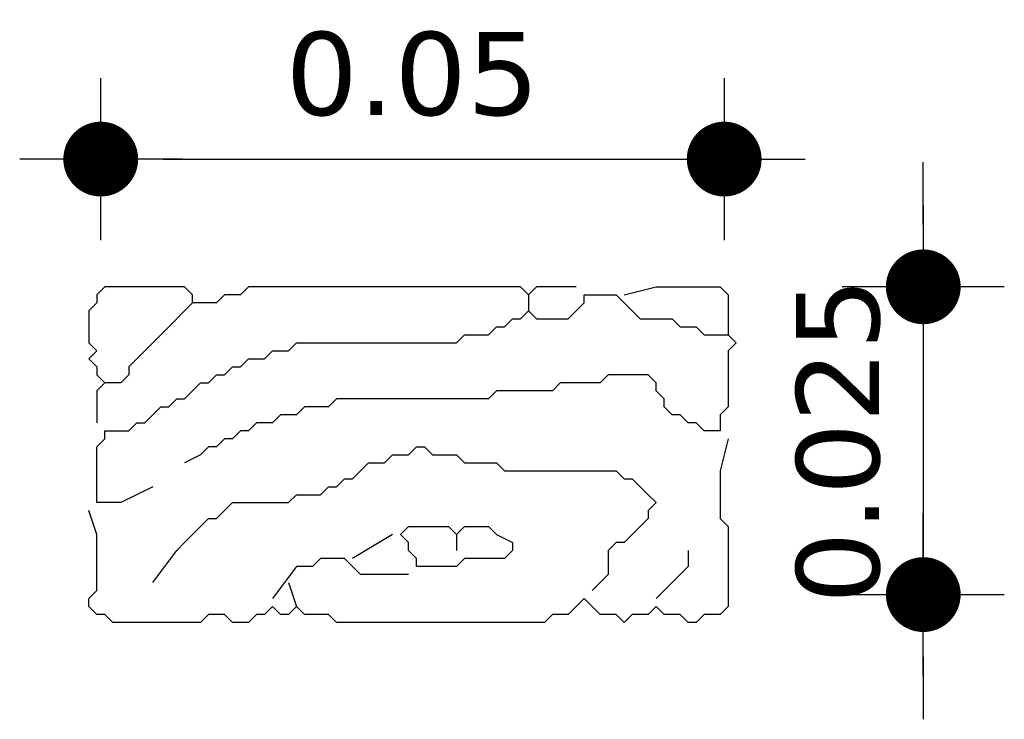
# Model space of a CAD drawing. Header units: metres. Extents: x 3221 to 4131, y 3282 to 4239.
# Tile 27 of 84: x 3269.102 to 3270.05, y 4223.139 to 4223.812. Entities that reach past the tile are written whole.
import ezdxf

# ---------------------------------------------------------------- set-up
doc = ezdxf.new("R2010")
doc.units = ezdxf.units.M
doc.layers.add('Cotas', color=7, linetype='Continuous')
doc.styles.add('verdana', font='verdana.ttf')
doc.dimstyles.new('ISO', dxfattribs={"dimtxt": 0.08, "dimasz": 0.06, "dimexe": 0.1, "dimexo": 0.1, "dimgap": 0.04, "dimtad": 1, "dimzin": 1, "dimdsep": 46, "dimtxsty": 'verdana', "dimblk1": 'PAB', "dimblk2": 'PAB', "dimsah": 1, "dimcen": 0, "dimse1": 1, "dimse2": 1, "dimclrd": 7, "dimclre": 8, "dimclrt": 7, "dimadec": 0, "dimazin": 0, "dimtfac": 1, "dimtix": 1, "dimtmove": 0, "dimatfit": 3, "dimldrblk": 'PAB', "dimfxl": 0.1, "dimtvp": 1, "dimtolj": 1, "dimtzin": 1, "dimarcsym": 0})

# ---------------------------------------------------------------- blocks, each defined once
blk = doc.blocks.new('PAB')
at = {"layer": 'Cotas'}
for p, q in [((0, 1.3), (0, -1.3)), ((-1.3, 0), (1.3, 0))]:
    blk.add_line(p, q, dxfattribs=at)
at = {"layer": 'Cotas', "const_width": 0.6}
blk.add_lwpolyline([(-0.3, 0, 1), (0.3, 0, 1)], format="xyb", close=True, dxfattribs=at)
blk = doc.blocks.new('*D1216')
at = {"color": 7, "lineweight": -2, "transparency": 16777216}
blk.add_line((3269.23995, 4223.67787), (3269.71995, 4223.67787), dxfattribs=at)
at = {"layer": 'Defpoints', "color": 0, "transparency": 16777216}
for p in [(3269.77995, 4223.67787), (3269.17995, 4223.55112), (3269.77995, 4223.55112)]:
    blk.add_point(p, dxfattribs=at)
at = {"color": 7, "lineweight": -2, "transparency": 16777216, "xscale": 0.06, "yscale": 0.06, "zscale": 0.06, "rotation": 180}
blk.add_blockref('PAB', (3269.17995, 4223.67787), dxfattribs=at)
at = {"color": 7, "lineweight": -2, "transparency": 16777216, "xscale": 0.06, "yscale": 0.06, "zscale": 0.06}
blk.add_blockref('PAB', (3269.77995, 4223.67787), dxfattribs=at)
at = {"color": 7, "transparency": 16777216, "insert": (3269.47995, 4223.75951), "char_height": 0.08, "attachment_point": 5, "style": 'verdana'}
blk.add_mtext('\\A1;0.05', dxfattribs=at)
blk = doc.blocks.new('*D1217')
at = {"color": 7, "lineweight": -2, "transparency": 16777216}
for p, q in [((3269.97154, 4223.61496), (3269.97154, 4223.67496)), ((3269.97154, 4223.55496), (3269.97154, 4223.25881)), ((3269.97154, 4223.19881), (3269.97154, 4223.13881))]:
    blk.add_line(p, q, dxfattribs=at)
at = {"layer": 'Defpoints', "color": 0, "transparency": 16777216}
for p in [(3269.77611, 4223.55496), (3269.7838, 4223.25881), (3269.97154, 4223.25881)]:
    blk.add_point(p, dxfattribs=at)
at = {"color": 7, "lineweight": -2, "transparency": 16777216, "xscale": 0.06, "yscale": 0.06, "zscale": 0.06}
for p, rotation in [((3269.97154, 4223.55496), 270), ((3269.97154, 4223.25881), 90)]:
    blk.add_blockref('PAB', p, dxfattribs=dict(at, rotation=rotation))
at = {"color": 7, "transparency": 16777216, "insert": (3269.88987, 4223.40689), "char_height": 0.08, "attachment_point": 5, "rotation": 90, "style": 'verdana'}
blk.add_mtext('\\A1;0.025', dxfattribs=at)

msp = doc.modelspace()

# ---------------------------------------------------------------- linework, layer by layer
for points in [[(3269.63765, 4223.55496), (3269.60688, 4223.55496), (3269.59918, 4223.55496), (3269.59149, 4223.54727), (3269.5838, 4223.55496), (3269.57611, 4223.55496), (3269.56842, 4223.55496), (3269.56072, 4223.55496), (3269.55303, 4223.55496), (3269.54534, 4223.55496), (3269.53765, 4223.55496), (3269.52995, 4223.55496), (3269.52226, 4223.55496), (3269.51457, 4223.55496), (3269.50688, 4223.55496), (3269.49918, 4223.55496), (3269.49149, 4223.55496), (3269.4838, 4223.55496), (3269.47611, 4223.55496), (3269.46842, 4223.55496), (3269.46072, 4223.55496), (3269.45303, 4223.55496), (3269.44534, 4223.55496), (3269.43765, 4223.55496), (3269.42995, 4223.55496), (3269.42226, 4223.55496), (3269.41457, 4223.55496), (3269.40688, 4223.55496), (3269.39918, 4223.55496), (3269.39149, 4223.55496), (3269.3838, 4223.55496), (3269.37611, 4223.55496), (3269.36842, 4223.55496), (3269.36072, 4223.55496), (3269.35303, 4223.55496), (3269.34534, 4223.55496), (3269.33765, 4223.55496), (3269.32995, 4223.55496), (3269.32226, 4223.55496), (3269.31457, 4223.54727), (3269.30688, 4223.54727), (3269.29918, 4223.54727), (3269.29149, 4223.53958), (3269.2838, 4223.53958), (3269.27611, 4223.53958), (3269.26842, 4223.53958), (3269.26842, 4223.54727), (3269.26072, 4223.55496), (3269.25303, 4223.55496), (3269.24534, 4223.55496), (3269.23765, 4223.55496), (3269.22995, 4223.55496), (3269.22226, 4223.55496), (3269.21457, 4223.55496), (3269.20688, 4223.55496), (3269.19918, 4223.55496), (3269.19149, 4223.55496), (3269.1838, 4223.55496), (3269.17611, 4223.54727), (3269.17611, 4223.53958), (3269.16842, 4223.53189), (3269.16842, 4223.5242), (3269.16842, 4223.5165), (3269.16842, 4223.50881), (3269.16842, 4223.50112), (3269.17611, 4223.49343), (3269.16842, 4223.48573), (3269.17611, 4223.47804), (3269.17611, 4223.47035), (3269.1838, 4223.46266), (3269.17611, 4223.45496), (3269.17611, 4223.44727), (3269.17611, 4223.4242)], [(3269.6838, 4223.54727), (3269.71457, 4223.55496), (3269.72226, 4223.55496), (3269.72995, 4223.55496), (3269.73765, 4223.55496), (3269.74534, 4223.55496), (3269.75303, 4223.55496), (3269.76072, 4223.55496), (3269.76842, 4223.55496), (3269.77611, 4223.55496), (3269.7838, 4223.54727), (3269.7838, 4223.53958), (3269.7838, 4223.50881)], [(3269.22995, 4223.36266), (3269.19918, 4223.34727), (3269.19149, 4223.34727), (3269.1838, 4223.34727), (3269.17611, 4223.34727), (3269.17611, 4223.35496), (3269.17611, 4223.36266), (3269.17611, 4223.37035), (3269.17611, 4223.37804), (3269.17611, 4223.38573), (3269.17611, 4223.39343), (3269.17611, 4223.40112), (3269.1838, 4223.40881), (3269.1838, 4223.4165), (3269.19149, 4223.4165), (3269.19918, 4223.4165), (3269.20688, 4223.4165), (3269.21457, 4223.4242), (3269.22226, 4223.4242), (3269.22995, 4223.43189), (3269.23765, 4223.43958), (3269.24534, 4223.43958), (3269.25303, 4223.44727), (3269.26072, 4223.44727), (3269.26842, 4223.45496), (3269.27611, 4223.46266), (3269.2838, 4223.46266), (3269.29149, 4223.47035), (3269.29918, 4223.47035), (3269.30688, 4223.47804), (3269.31457, 4223.47804), (3269.32226, 4223.48573), (3269.32995, 4223.48573), (3269.33765, 4223.48573), (3269.34534, 4223.49343), (3269.35303, 4223.49343), (3269.36072, 4223.49343), (3269.36842, 4223.50112), (3269.37611, 4223.50112), (3269.3838, 4223.50112), (3269.39149, 4223.50112), (3269.39918, 4223.50112), (3269.40688, 4223.50112), (3269.41457, 4223.50112), (3269.42226, 4223.50112), (3269.42995, 4223.50112), (3269.43765, 4223.50112), (3269.44534, 4223.50112), (3269.45303, 4223.50112), (3269.46072, 4223.50112), (3269.46842, 4223.50112), (3269.47611, 4223.50112), (3269.4838, 4223.50112), (3269.49149, 4223.50112), (3269.49918, 4223.50112), (3269.50688, 4223.50112), (3269.51457, 4223.50112), (3269.52226, 4223.50112), (3269.52995, 4223.50881), (3269.53765, 4223.50881), (3269.54534, 4223.50881), (3269.55303, 4223.50881), (3269.56072, 4223.5165), (3269.56842, 4223.5165), (3269.57611, 4223.5242), (3269.5838, 4223.5242), (3269.59149, 4223.53189), (3269.59918, 4223.5242), (3269.60688, 4223.5242), (3269.61457, 4223.5242), (3269.62226, 4223.5242), (3269.62995, 4223.5242), (3269.63765, 4223.53189), (3269.64534, 4223.53958), (3269.64534, 4223.54727), (3269.65303, 4223.54727), (3269.66072, 4223.54727), (3269.66842, 4223.54727), (3269.67611, 4223.54727), (3269.6838, 4223.53958), (3269.69149, 4223.53189), (3269.69918, 4223.5242), (3269.70688, 4223.5242), (3269.71457, 4223.5242), (3269.72226, 4223.5242), (3269.72995, 4223.5242), (3269.73765, 4223.5165), (3269.74534, 4223.5165), (3269.75303, 4223.5165), (3269.76072, 4223.50881), (3269.76842, 4223.50881), (3269.77611, 4223.50881), (3269.7838, 4223.50881), (3269.79149, 4223.50112), (3269.7838, 4223.49343), (3269.7838, 4223.48573), (3269.7838, 4223.47804), (3269.7838, 4223.47035), (3269.7838, 4223.46266), (3269.7838, 4223.45496), (3269.7838, 4223.44727), (3269.7838, 4223.43958), (3269.77611, 4223.43189), (3269.77611, 4223.4242), (3269.77611, 4223.4165), (3269.76842, 4223.4165), (3269.76072, 4223.4165), (3269.75303, 4223.4242), (3269.74534, 4223.4242), (3269.73765, 4223.43189), (3269.72995, 4223.43189), (3269.72226, 4223.43958), (3269.72226, 4223.44727), (3269.71457, 4223.45496), (3269.71457, 4223.46266), (3269.70688, 4223.47035), (3269.69918, 4223.47035), (3269.69149, 4223.47035), (3269.6838, 4223.47035), (3269.67611, 4223.47035), (3269.66842, 4223.47035), (3269.66072, 4223.46266), (3269.65303, 4223.46266), (3269.64534, 4223.46266), (3269.63765, 4223.46266), (3269.62995, 4223.46266), (3269.62226, 4223.46266), (3269.61457, 4223.45496), (3269.60688, 4223.45496), (3269.59918, 4223.45496), (3269.59149, 4223.45496), (3269.5838, 4223.45496), (3269.57611, 4223.45496), (3269.56842, 4223.45496), (3269.56072, 4223.45496), (3269.55303, 4223.44727), (3269.54534, 4223.44727), (3269.53765, 4223.44727), (3269.52995, 4223.44727), (3269.52226, 4223.44727), (3269.51457, 4223.44727), (3269.50688, 4223.44727), (3269.49918, 4223.44727), (3269.49149, 4223.44727), (3269.4838, 4223.44727), (3269.47611, 4223.44727), (3269.46842, 4223.44727), (3269.46072, 4223.44727), (3269.45303, 4223.44727), (3269.44534, 4223.44727), (3269.43765, 4223.44727), (3269.42995, 4223.44727), (3269.42226, 4223.44727), (3269.41457, 4223.44727), (3269.40688, 4223.44727), (3269.39918, 4223.43958), (3269.39149, 4223.43958), (3269.3838, 4223.43958), (3269.37611, 4223.43958), (3269.36842, 4223.43189), (3269.36072, 4223.43189), (3269.35303, 4223.43189), (3269.34534, 4223.4242), (3269.33765, 4223.4242), (3269.32995, 4223.4242), (3269.32226, 4223.4165), (3269.31457, 4223.4165), (3269.30688, 4223.40881), (3269.29918, 4223.40881), (3269.29149, 4223.40112), (3269.2838, 4223.40112), (3269.27611, 4223.39343), (3269.26072, 4223.38573)], [(3269.59149, 4223.54727), (3269.59149, 4223.53189)], [(3269.26842, 4223.53958), (3269.23765, 4223.50881), (3269.22995, 4223.50112), (3269.22226, 4223.49343), (3269.21457, 4223.48573), (3269.20688, 4223.47804), (3269.20688, 4223.47035), (3269.19918, 4223.46266), (3269.1838, 4223.46266)], [(3269.7838, 4223.40881), (3269.77611, 4223.37804), (3269.77611, 4223.37035), (3269.77611, 4223.36266), (3269.77611, 4223.35496), (3269.77611, 4223.34727), (3269.77611, 4223.33958), (3269.77611, 4223.33189), (3269.7838, 4223.3242), (3269.7838, 4223.3165), (3269.7838, 4223.30881), (3269.7838, 4223.30112), (3269.7838, 4223.29343), (3269.7838, 4223.28573), (3269.7838, 4223.27804), (3269.7838, 4223.27035), (3269.7838, 4223.26266), (3269.7838, 4223.25496), (3269.7838, 4223.24727), (3269.77611, 4223.23958), (3269.76842, 4223.23958), (3269.76072, 4223.23958), (3269.75303, 4223.23189), (3269.74534, 4223.23189), (3269.73765, 4223.23958), (3269.72995, 4223.23958), (3269.72226, 4223.23958), (3269.71457, 4223.24727), (3269.70688, 4223.23958), (3269.69918, 4223.23958), (3269.69149, 4223.23958), (3269.6838, 4223.23189), (3269.67611, 4223.23958), (3269.66842, 4223.23958), (3269.66072, 4223.23958), (3269.65303, 4223.24727), (3269.64534, 4223.25496), (3269.63765, 4223.24727), (3269.62995, 4223.23958), (3269.62226, 4223.23958), (3269.61457, 4223.23958), (3269.60688, 4223.23189), (3269.59918, 4223.23189), (3269.59149, 4223.23189), (3269.5838, 4223.23189), (3269.57611, 4223.23189), (3269.56842, 4223.23189), (3269.56072, 4223.23189), (3269.55303, 4223.23189), (3269.54534, 4223.23189), (3269.53765, 4223.23189), (3269.52995, 4223.23189), (3269.52226, 4223.23189), (3269.51457, 4223.23189), (3269.50688, 4223.23189), (3269.49918, 4223.23189), (3269.49149, 4223.23189), (3269.4838, 4223.23189), (3269.47611, 4223.23189), (3269.46842, 4223.23189), (3269.46072, 4223.23189), (3269.45303, 4223.23189), (3269.44534, 4223.23189), (3269.43765, 4223.23189), (3269.42995, 4223.23189), (3269.42226, 4223.23189), (3269.41457, 4223.23189), (3269.40688, 4223.23189), (3269.39918, 4223.23958), (3269.39149, 4223.23958), (3269.3838, 4223.23958), (3269.37611, 4223.23958), (3269.36842, 4223.24727), (3269.36072, 4223.23958), (3269.35303, 4223.23958), (3269.34534, 4223.24727), (3269.33765, 4223.23958), (3269.32995, 4223.23958), (3269.32226, 4223.23189), (3269.31457, 4223.23189), (3269.30688, 4223.23189), (3269.29918, 4223.23958), (3269.29149, 4223.23958), (3269.2838, 4223.23958), (3269.27611, 4223.23189), (3269.26842, 4223.23189), (3269.26072, 4223.23189), (3269.25303, 4223.23189), (3269.24534, 4223.23189), (3269.23765, 4223.23189), (3269.22995, 4223.23189), (3269.22226, 4223.23189), (3269.21457, 4223.23189), (3269.20688, 4223.23189), (3269.19918, 4223.23189), (3269.19149, 4223.23189), (3269.1838, 4223.23958), (3269.17611, 4223.23958), (3269.16842, 4223.24727), (3269.16842, 4223.25496), (3269.17611, 4223.26266), (3269.17611, 4223.27035), (3269.17611, 4223.27804), (3269.17611, 4223.28573), (3269.17611, 4223.29343), (3269.17611, 4223.30112), (3269.17611, 4223.30881), (3269.17611, 4223.3165), (3269.16842, 4223.33958)], [(3269.22995, 4223.27035), (3269.25303, 4223.30112), (3269.26072, 4223.30881), (3269.26842, 4223.3165), (3269.27611, 4223.3242), (3269.2838, 4223.33189), (3269.29149, 4223.33189), (3269.29918, 4223.33958), (3269.30688, 4223.34727), (3269.31457, 4223.34727), (3269.32226, 4223.34727), (3269.32995, 4223.34727), (3269.33765, 4223.34727), (3269.34534, 4223.34727), (3269.35303, 4223.34727), (3269.36072, 4223.34727), (3269.36842, 4223.35496), (3269.37611, 4223.35496), (3269.3838, 4223.35496), (3269.39149, 4223.35496), (3269.39918, 4223.36266), (3269.40688, 4223.36266), (3269.41457, 4223.37035), (3269.42226, 4223.37035), (3269.42995, 4223.37804), (3269.43765, 4223.38573), (3269.44534, 4223.38573), (3269.45303, 4223.38573), (3269.46072, 4223.39343), (3269.46842, 4223.39343), (3269.47611, 4223.39343), (3269.4838, 4223.40112), (3269.49149, 4223.40112), (3269.49918, 4223.39343), (3269.50688, 4223.39343), (3269.51457, 4223.39343), (3269.52226, 4223.39343), (3269.52995, 4223.38573), (3269.53765, 4223.38573), (3269.54534, 4223.38573), (3269.55303, 4223.38573), (3269.56072, 4223.38573), (3269.56842, 4223.37804), (3269.57611, 4223.37804), (3269.5838, 4223.37804), (3269.59149, 4223.37804), (3269.59918, 4223.37804), (3269.60688, 4223.37804), (3269.61457, 4223.37804), (3269.62226, 4223.37804), (3269.62995, 4223.37804), (3269.63765, 4223.37804), (3269.64534, 4223.37804), (3269.65303, 4223.37804), (3269.66072, 4223.37804), (3269.66842, 4223.37804), (3269.67611, 4223.37804), (3269.6838, 4223.37035), (3269.69149, 4223.37035), (3269.69918, 4223.36266), (3269.70688, 4223.35496), (3269.71457, 4223.34727), (3269.70688, 4223.33958), (3269.70688, 4223.33189), (3269.69918, 4223.3242), (3269.69149, 4223.3165), (3269.6838, 4223.30881), (3269.67611, 4223.30881), (3269.66842, 4223.30112), (3269.66842, 4223.29343), (3269.66842, 4223.28573), (3269.66842, 4223.27804), (3269.65303, 4223.26266)], [(3269.57611, 4223.30881), (3269.57611, 4223.30112), (3269.56842, 4223.29343), (3269.56072, 4223.29343), (3269.55303, 4223.29343), (3269.54534, 4223.29343), (3269.53765, 4223.29343), (3269.52995, 4223.29343), (3269.52226, 4223.28573), (3269.51457, 4223.28573), (3269.50688, 4223.28573), (3269.49918, 4223.28573), (3269.49149, 4223.28573), (3269.4838, 4223.28573), (3269.4838, 4223.29343), (3269.47611, 4223.30112), (3269.47611, 4223.30881), (3269.46842, 4223.3165), (3269.47611, 4223.3242), (3269.4838, 4223.3242), (3269.49149, 4223.3242), (3269.49918, 4223.3242), (3269.50688, 4223.3242), (3269.51457, 4223.3242), (3269.52226, 4223.3165), (3269.52995, 4223.3242), (3269.53765, 4223.3242), (3269.54534, 4223.3242), (3269.55303, 4223.3242), (3269.56072, 4223.3165), (3269.57611, 4223.30881)], [(3269.46072, 4223.3165), (3269.42226, 4223.29343)], [(3269.52226, 4223.3165), (3269.52226, 4223.30112)], [(3269.74534, 4223.30112), (3269.74534, 4223.28573), (3269.73765, 4223.27804), (3269.72995, 4223.27035), (3269.71457, 4223.25496)], [(3269.47611, 4223.27804), (3269.44534, 4223.27804), (3269.43765, 4223.27804), (3269.42995, 4223.27804), (3269.42226, 4223.28573), (3269.41457, 4223.29343), (3269.40688, 4223.29343), (3269.39918, 4223.29343), (3269.39149, 4223.29343), (3269.3838, 4223.28573), (3269.37611, 4223.28573), (3269.36842, 4223.28573), (3269.34534, 4223.25496)], [(3269.36072, 4223.27035), (3269.36842, 4223.24727)]]:
    msp.add_lwpolyline(points)

# ---------------------------------------------------------------- dimensions: what is measured, and where the dimension line sits
at = {"color": 1}
dim = msp.add_linear_dim(base=(3269.77995, 4223.67787), p1=(3269.17995, 4223.55112), p2=(3269.77995, 4223.55112), text='0.05', dimstyle='ISO', override={"dimarcsym": 2}, dxfattribs=at)
dim.commit()
dim.dimension.update_dxf_attribs({"geometry": '*D1216', "text_midpoint": (3269.47995, 4223.75951)})
dim = msp.add_linear_dim(base=(3269.97154, 4223.25881), p1=(3269.77611, 4223.55496), p2=(3269.7838, 4223.25881), angle=90, text='0.025', dimstyle='ISO', override={"dimarcsym": 2}, dxfattribs=at)
dim.commit()
dim.dimension.update_dxf_attribs({"geometry": '*D1217', "text_midpoint": (3269.88987, 4223.40689)})

doc.saveas('drawing.dxf')
